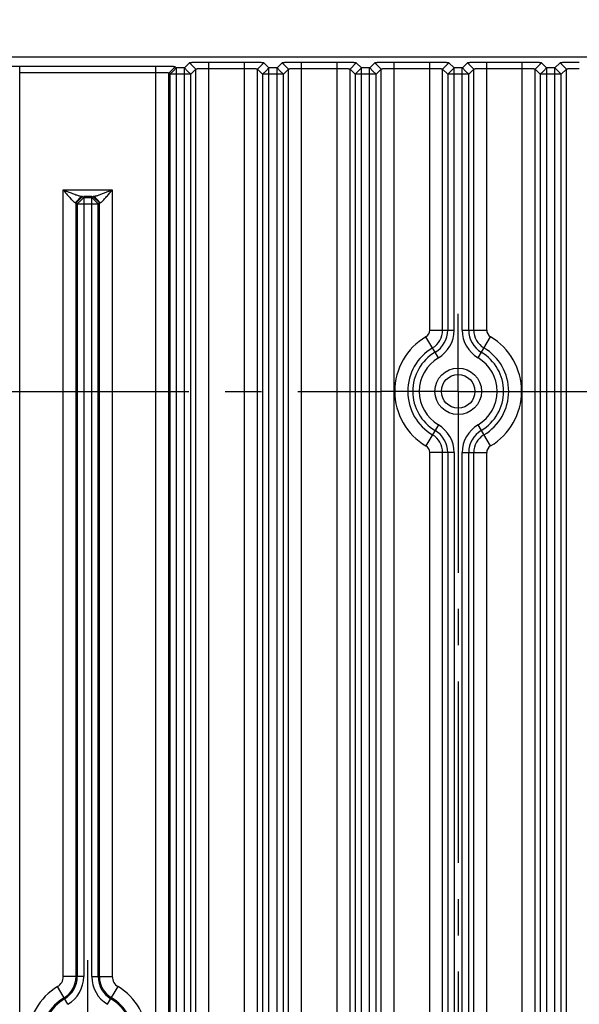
# Model space of a CAD drawing. Header units: inches. Extents: x 0 to 34, y 0 to 22.
# Tile 53 of 59: x 23.8 to 25.9, y 12.3 to 16.1. Entities that reach past the tile are written whole.
import ezdxf

# ---------------------------------------------------------------- set-up
doc = ezdxf.new("R2010")
doc.units = ezdxf.units.IN
doc.header["$LTSCALE"] = 1.87
doc.header["$MEASUREMENT"] = 0
doc.linetypes.add('CENTER', pattern=[0.6, 0.375, -0.075, 0.075, -0.075])
doc.layers.get('0').update_dxf_attribs({"linetype": 'CONTINUOUS'})
doc.layers.add('02___PRT_ALL_AXES', color=7, linetype='CONTINUOUS')
doc.layers.add('DIMENSIONS', color=7, linetype='CONTINUOUS')
doc.styles.get("Standard").update_dxf_attribs({"font": 'txt', "width": 0.8})
doc.dimstyles.new('DIMSTYLE_1', dxfattribs={"dimtxt": 0.125, "dimasz": 0.18, "dimexe": 0.125, "dimexo": 0.0625, "dimgap": 0.03125, "dimtad": 0, "dimtih": 1, "dimtoh": 1, "dimdec": 3, "dimzin": 4, "dimdsep": 46, "dimtxsty": 'STANDARD', "dimblk": '_FILLED', "dimblk1": '_FILLED', "dimblk2": '_FILLED', "dimcen": 0.09, "dimadec": 0, "dimazin": 0, "dimtp": 0.001, "dimtm": 0.001, "dimtfac": 1, "dimtdec": 3, "dimtofl": 0, "dimtmove": 0, "dimatfit": 3, "dimldrblk": '_FILLED', "dimfxl": 1, "dimtolj": 1, "dimtzin": 4, "dimarcsym": 0})
doc.dimstyles.new('DIMSTYLE_2', dxfattribs={"dimtxt": 0.125, "dimasz": 0.18, "dimexe": 0.125, "dimexo": 0.0625, "dimgap": 0.0625, "dimtad": 0, "dimtih": 1, "dimtoh": 1, "dimdec": 3, "dimzin": 4, "dimdsep": 46, "dimtxsty": 'STANDARD', "dimblk": '_FILLED', "dimblk1": '_FILLED', "dimblk2": '_FILLED', "dimcen": 0.09, "dimadec": 0, "dimazin": 0, "dimtp": 0.001, "dimtm": 0.001, "dimtfac": 1, "dimtdec": 3, "dimtofl": 0, "dimtmove": 0, "dimatfit": 3, "dimldrblk": '_FILLED', "dimfxl": 1, "dimtolj": 1, "dimtzin": 4, "dimarcsym": 0})

# ---------------------------------------------------------------- blocks, each defined once
blk = doc.blocks.new('*D15')
at = {"layer": 'DIMENSIONS', "color": 2, "linetype": 'CONTINUOUS'}
blk.add_line((17.4026, 10.8099), (17.4026, 16.6349), dxfattribs=at)
at = {"layer": 'DIMENSIONS', "color": 2, "linetype": 'CONTINUOUS', "insert": (17.3401, 16.6974), "char_height": 0.125, "width": 1.825, "attachment_point": 1, "rotation": 90, "line_spacing_factor": 0.9}
blk.add_mtext('3X 12.485{\\Ftxt.shx;\\W1.000000;\\H0.125000; }[317.11]', dxfattribs=at)
blk = doc.blocks.new('_FILLED')
at = {"color": 0, "linetype": 'BYBLOCK'}
blk.add_solid([(0, 0), (-1, 0.174), (-1, -0.174)], dxfattribs=at)
blk = doc.blocks.new('*D17')
at = {"layer": 'DIMENSIONS', "color": 2, "linetype": 'CONTINUOUS'}
for p, q in [((29.5057, 15.9474), (31.5122, 15.9474)), ((31.3872, 15.9474), (31.3872, 12.2709)), ((31.3872, 8.3444), (31.3872, 12.0209)), ((18.8503, 8.3444), (31.5122, 8.3444))]:
    blk.add_line(p, q, dxfattribs=at)
at = {"layer": 'DIMENSIONS', "color": 2, "linetype": 'CONTINUOUS', "xscale": 0.18, "yscale": 0.18, "zscale": 0.18}
for p, rotation in [((31.3872, 15.9474), 90), ((31.3872, 8.3444), 270)]:
    blk.add_blockref('_FILLED', p, dxfattribs=dict(at, rotation=rotation))
at = {"layer": 'DIMENSIONS', "color": 2, "linetype": 'CONTINUOUS', "insert": (31.3872, 12.2084), "char_height": 0.125, "width": 1.625, "attachment_point": 2, "line_spacing_factor": 0.9}
blk.add_mtext('(7.603{\\Ftxt.shx;\\W1.000000;\\H0.125000; }[193.12])', dxfattribs=at)
blk = doc.blocks.new('*D43')
at = {"layer": 'DIMENSIONS', "color": 2, "linetype": 'CONTINUOUS'}
for p, q in [((17.5936, 16.4632), (17.5936, 16.6349)), ((17.4656, 16.2496), (17.5936, 16.4632)), ((17.4656, 15.0584), (17.4656, 16.2496))]:
    blk.add_line(p, q, dxfattribs=at)
at = {"layer": 'DIMENSIONS', "color": 2, "linetype": 'CONTINUOUS', "insert": (17.5311, 16.6974), "char_height": 0.125, "width": 1.825, "attachment_point": 1, "rotation": 90, "line_spacing_factor": 0.9}
blk.add_mtext('2X 12.422{\\Ftxt.shx;\\W1.000000;\\H0.125000; }[315.51]', dxfattribs=at)

msp = doc.modelspace()

# ---------------------------------------------------------------- linework, layer by layer
at = {"color": 7, "linetype": 'CONTINUOUS'}
for p, q in [((18.2432, 15.9474), (29.4432, 15.9474)), ((24.424, 15.9236), (24.4044, 15.904)), ((24.4484, 15.8992), (24.424, 15.9236)), ((24.4984, 8.3814), (24.4984, 15.9254)), ((24.636, 15.9254), (24.4984, 15.9254)), ((24.636, 8.3814), (24.636, 15.9254)), ((24.686, 15.8992), (24.7104, 15.9236)), ((24.73, 15.904), (24.7104, 15.9236)), ((24.782, 15.9236), (24.7624, 15.904)), ((24.8064, 15.8992), (24.782, 15.9236)), ((24.8564, 8.3814), (24.8564, 15.9254)), ((24.994, 15.9254), (24.8564, 15.9254)), ((24.994, 8.3814), (24.994, 15.9254)), ((25.044, 15.8992), (25.0684, 15.9236)), ((25.088, 15.904), (25.0684, 15.9236)), ((25.14, 15.9236), (25.1204, 15.904)), ((25.1644, 15.8992), (25.14, 15.9236)), ((25.2144, 8.3814), (25.2144, 15.9254)), ((25.352, 15.9254), (25.2144, 15.9254)), ((25.352, 14.8901), (25.352, 15.9254)), ((25.402, 15.8992), (25.4264, 15.9236)), ((25.446, 15.904), (25.4264, 15.9236)), ((25.498, 15.9236), (25.4784, 15.904)), ((25.5224, 15.8992), (25.498, 15.9236)), ((25.5724, 14.8901), (25.5724, 15.9254)), ((25.71, 15.9254), (25.5724, 15.9254)), ((25.71, 8.3814), (25.71, 15.9254)), ((25.76, 15.8992), (25.7844, 15.9236)), ((25.804, 15.904), (25.7844, 15.9236)), ((25.856, 15.9236), (25.8364, 15.904)), ((25.8804, 15.8992), (25.856, 15.9236)), ((23.7671, 8.3967), (23.7671, 15.9101)), ((24.2933, 15.9101), (23.7671, 15.9101)), ((24.2933, 15.8857), (23.7671, 15.8857)), ((24.2933, 8.3967), (24.2933, 15.9101)), ((24.3433, 15.8839), (24.3677, 15.9083)), ((24.3433, 8.4229), (24.3433, 15.8839)), ((24.3476, 15.8796), (24.3433, 15.8839)), ((24.3476, 15.8796), (24.3601, 15.8921)), ((24.3476, 15.8796), (24.3476, 8.4272)), ((24.3726, 15.8796), (24.3476, 15.8796)), ((24.3601, 15.8921), (24.372, 15.904)), ((24.372, 15.904), (24.3677, 15.9083)), ((24.4044, 15.904), (24.372, 15.904)), ((24.3726, 8.4028), (24.3726, 15.904)), ((24.4038, 15.8796), (24.3726, 15.8796)), ((24.4038, 8.4028), (24.4038, 15.904)), ((24.4288, 15.8796), (24.4038, 15.8796)), ((24.4163, 15.8921), (24.4044, 15.904)), ((24.4288, 15.8796), (24.4163, 15.8921)), ((24.4484, 15.8992), (24.4288, 15.8796)), ((24.4288, 8.4272), (24.4288, 15.8796)), ((24.4484, 8.4076), (24.4484, 15.8992)), ((24.636, 15.901), (24.4984, 15.901)), ((24.686, 8.4076), (24.686, 15.8992)), ((24.7056, 15.8796), (24.686, 15.8992)), ((24.7056, 15.8796), (24.7181, 15.8921)), ((24.7056, 15.8796), (24.7056, 8.4272)), ((24.7306, 15.8796), (24.7056, 15.8796)), ((24.7181, 15.8921), (24.73, 15.904)), ((24.7624, 15.904), (24.73, 15.904)), ((24.7306, 8.4028), (24.7306, 15.904)), ((24.7618, 15.8796), (24.7306, 15.8796)), ((24.7618, 8.4028), (24.7618, 15.904)), ((24.7868, 15.8796), (24.7618, 15.8796)), ((24.7743, 15.8921), (24.7624, 15.904)), ((24.7868, 15.8796), (24.7743, 15.8921)), ((24.8064, 15.8992), (24.7868, 15.8796)), ((24.7868, 8.4272), (24.7868, 15.8796)), ((24.8064, 8.4076), (24.8064, 15.8992)), ((24.994, 15.901), (24.8564, 15.901)), ((25.044, 8.4076), (25.044, 15.8992)), ((25.0636, 15.8796), (25.044, 15.8992)), ((25.0636, 15.8796), (25.0761, 15.8921)), ((25.0636, 15.8796), (25.0636, 8.4272)), ((25.0886, 15.8796), (25.0636, 15.8796)), ((25.0761, 15.8921), (25.088, 15.904)), ((25.1204, 15.904), (25.088, 15.904)), ((25.0886, 8.4028), (25.0886, 15.904)), ((25.1198, 15.8796), (25.0886, 15.8796)), ((25.1198, 8.4028), (25.1198, 15.904)), ((25.1448, 15.8796), (25.1198, 15.8796)), ((25.1323, 15.8921), (25.1204, 15.904)), ((25.1448, 15.8796), (25.1323, 15.8921)), ((25.1644, 15.8992), (25.1448, 15.8796)), ((25.1448, 8.4272), (25.1448, 15.8796)), ((25.1644, 8.4076), (25.1644, 15.8992)), ((25.352, 15.901), (25.2144, 15.901)), ((25.402, 14.8901), (25.402, 15.8992)), ((25.4216, 15.8796), (25.402, 15.8992)), ((25.4216, 15.8796), (25.4341, 15.8921)), ((25.4216, 15.8796), (25.4216, 14.8901)), ((25.4466, 15.8796), (25.4216, 15.8796)), ((25.4341, 15.8921), (25.446, 15.904)), ((25.4784, 15.904), (25.446, 15.904)), ((25.4466, 14.8901), (25.4466, 15.904)), ((25.4778, 15.8796), (25.4466, 15.8796)), ((25.4778, 14.8901), (25.4778, 15.904)), ((25.5028, 15.8796), (25.4778, 15.8796)), ((25.4903, 15.8921), (25.4784, 15.904)), ((25.5028, 15.8796), (25.4903, 15.8921)), ((25.5224, 15.8992), (25.5028, 15.8796)), ((25.5028, 14.8901), (25.5028, 15.8796)), ((25.5224, 14.8901), (25.5224, 15.8992)), ((25.71, 15.901), (25.5724, 15.901)), ((25.76, 8.4076), (25.76, 15.8992)), ((25.7796, 15.8796), (25.76, 15.8992)), ((25.7796, 15.8796), (25.7921, 15.8921)), ((25.7796, 15.8796), (25.7796, 8.4272)), ((25.8046, 15.8796), (25.7796, 15.8796)), ((25.7921, 15.8921), (25.804, 15.904)), ((25.8364, 15.904), (25.804, 15.904)), ((25.8046, 8.4028), (25.8046, 15.904)), ((25.8358, 15.8796), (25.8046, 15.8796)), ((25.8358, 8.4028), (25.8358, 15.904)), ((25.8608, 15.8796), (25.8358, 15.8796)), ((25.8483, 15.8921), (25.8364, 15.904)), ((25.8608, 15.8796), (25.8483, 15.8921)), ((25.8804, 15.8992), (25.8608, 15.8796)), ((25.8608, 8.4272), (25.8608, 15.8796)), ((25.8804, 8.4076), (25.8804, 15.8992)), ((23.9353, 12.3901), (23.9353, 15.433)), ((23.9353, 15.433), (24.1251, 15.433)), ((24.1251, 15.433), (24.1251, 12.3901)), ((24.0056, 15.408), (23.9821, 15.383)), ((24.0103, 15.4074), (23.9853, 15.3824)), ((24.0021, 15.3906), (23.9896, 15.3781)), ((24.0146, 15.4031), (24.0021, 15.3906)), ((24.0103, 15.4074), (24.0146, 15.4031)), ((24.0146, 15.408), (24.0458, 15.408)), ((24.0146, 15.4031), (24.0146, 12.3901)), ((24.0146, 15.4031), (24.0458, 15.4031)), ((24.0458, 15.4031), (24.0501, 15.4074)), ((24.0458, 12.3901), (24.0458, 15.4031)), ((24.0458, 15.4031), (24.0583, 15.3906)), ((24.0501, 15.4074), (24.0523, 15.4078)), ((24.0501, 15.4074), (24.0751, 15.3824)), ((24.0523, 15.4078), (24.0548, 15.408)), ((24.0548, 15.408), (24.0782, 15.383)), ((24.0583, 15.3906), (24.0708, 15.3781)), ((24.0751, 15.3824), (24.0766, 15.3828)), ((24.0766, 15.3828), (24.0782, 15.383)), ((23.9853, 12.3901), (23.9853, 15.3824)), ((23.9853, 15.3824), (23.9896, 15.3781)), ((23.9896, 15.3781), (23.9896, 12.3901)), ((23.9896, 15.3781), (24.0146, 15.3781)), ((24.0146, 15.3781), (24.0458, 15.3781)), ((24.0458, 15.3781), (24.0708, 15.3781)), ((24.0708, 15.3781), (24.0751, 15.3824)), ((24.0708, 12.3901), (24.0708, 15.3781)), ((24.0751, 12.3901), (24.0751, 15.3824)), ((25.352, 14.8901), (25.4466, 14.8901)), ((25.4778, 14.8901), (25.5724, 14.8901)), ((25.3855, 14.783), (25.3374, 14.8644)), ((25.5389, 14.783), (25.587, 14.8644)), ((25.3855, 14.5238), (25.3374, 14.4424)), ((25.587, 14.4424), (25.5389, 14.5238)), ((25.352, 9.8901), (25.352, 14.4167)), ((25.4466, 14.4167), (25.352, 14.4167)), ((25.402, 9.8901), (25.402, 14.4167)), ((25.4216, 14.4167), (25.4216, 9.8901)), ((25.4466, 14.4167), (25.4466, 9.8901)), ((25.4778, 9.8901), (25.4778, 14.4167)), ((25.4778, 14.4167), (25.5724, 14.4167)), ((25.5028, 9.8901), (25.5028, 14.4167)), ((25.5224, 9.8901), (25.5224, 14.4167)), ((25.5724, 9.8901), (25.5724, 14.4167)), ((24.0146, 12.3901), (23.9353, 12.3901)), ((24.0458, 12.3901), (24.1251, 12.3901)), ((23.9535, 12.283), (23.9131, 12.3513)), ((24.1069, 12.283), (24.1472, 12.3513))]:
    msp.add_line(p, q, dxfattribs=at)
for radius in [0.09, 0.0649]:
    msp.add_circle((25.4622, 14.6534), radius, dxfattribs=at)
for centre, radius, start, end in [((25.3222, 14.8901), 0.0298, 300.6033, 360), ((25.3222, 14.8901), 0.0798, 300.6033, 360), ((25.3222, 14.8901), 0.0994, 300.6033, 360), ((25.3222, 14.8901), 0.1244, 300.6033, 360), ((25.6022, 14.8901), 0.1244, 180, 239.3967), ((25.6022, 14.8901), 0.0994, 180, 239.3967), ((25.6022, 14.8901), 0.0798, 180, 239.3967), ((25.6022, 14.8901), 0.0298, 180, 239.3967), ((25.4622, 14.6534), 0.2452, 120.6033, 239.3967), ((25.4622, 14.6534), 0.2452, 300.6033, 59.3967), ((25.4622, 14.6534), 0.1952, 120.6033, 239.3967), ((25.4622, 14.6534), 0.1952, 300.6033, 59.3967), ((25.4622, 14.6534), 0.1756, 120.6033, 239.3967), ((25.4622, 14.6534), 0.1506, 120.6033, 239.3967), ((25.4622, 14.6534), 0.1506, 300.6033, 59.3967), ((25.4622, 14.6534), 0.1756, 300.6033, 59.3967), ((25.3222, 14.4167), 0.1244, 0, 59.3967), ((25.6022, 14.4167), 0.1244, 120.6033, 180), ((25.3222, 14.4167), 0.0798, 0, 59.3967), ((25.3222, 14.4167), 0.0994, 0, 59.3967), ((25.6022, 14.4167), 0.0994, 120.6033, 180), ((25.6022, 14.4167), 0.0798, 120.6033, 180), ((25.3222, 14.4167), 0.0298, 0, 59.3967), ((25.6022, 14.4167), 0.0298, 120.6033, 180), ((23.8902, 12.3901), 0.0451, 300.6033, 360), ((23.8902, 12.3901), 0.0951, 300.6033, 360), ((23.8902, 12.3901), 0.0994, 300.6033, 360), ((23.8902, 12.3901), 0.1244, 300.6033, 360), ((24.1702, 12.3901), 0.1244, 180, 239.3967), ((24.1702, 12.3901), 0.0994, 180, 239.3967), ((24.1702, 12.3901), 0.0951, 180, 239.3967), ((24.1702, 12.3901), 0.0451, 180, 239.3967), ((24.0302, 12.1534), 0.2299, 120.6033, 239.3967), ((24.0302, 12.1534), 0.2299, 300.6033, 59.3967), ((24.0302, 12.1534), 0.1799, 120.6033, 239.3967), ((24.0302, 12.1534), 0.1756, 120.6033, 239.3967), ((24.0302, 12.1534), 0.1756, 300.6033, 59.3967), ((24.0302, 12.1534), 0.1799, 300.6033, 59.3967)]:
    msp.add_arc(centre, radius, start, end, dxfattribs=at)
for points, knots in [([(24.4984, 15.9254), (24.4936, 15.9254), (24.4843, 15.9254), (24.4706, 15.9253), (24.4597, 15.9251), (24.4517, 15.925), (24.4463, 15.9249), (24.4413, 15.9247), (24.437, 15.9246), (24.4332, 15.9244), (24.4301, 15.9243), (24.4279, 15.9241), (24.4264, 15.924), (24.4256, 15.9239), (24.4249, 15.9239), (24.4245, 15.9238), (24.4242, 15.9237), (24.424, 15.9236), (24.424, 15.9236)], [0, 0, 0, 0, 0.191052, 0.376998, 0.550022, 0.629247, 0.70231, 0.768338, 0.826858, 0.877497, 0.919886, 0.953656, 0.967197, 0.978448, 0.98737, 0.993925, 0.998099, 1, 1, 1, 1]), ([(24.7104, 15.9236), (24.7104, 15.9236), (24.7102, 15.9237), (24.7099, 15.9238), (24.7094, 15.9239), (24.7087, 15.924), (24.7078, 15.924), (24.7067, 15.9241), (24.7055, 15.9242), (24.7036, 15.9243), (24.7007, 15.9245), (24.6969, 15.9246), (24.6924, 15.9247), (24.6875, 15.9249), (24.682, 15.925), (24.6739, 15.9251), (24.6631, 15.9253), (24.6497, 15.9254), (24.6406, 15.9254), (24.636, 15.9254)], [0, 0, 0, 0, 0.002075, 0.006543, 0.01349, 0.022888, 0.034687, 0.048834, 0.065271, 0.08394, 0.12774, 0.179761, 0.239529, 0.306567, 0.380305, 0.459805, 0.631962, 0.81478, 1, 1, 1, 1]), ([(24.8564, 15.9254), (24.8516, 15.9254), (24.8423, 15.9254), (24.8286, 15.9253), (24.8177, 15.9251), (24.8097, 15.925), (24.8043, 15.9249), (24.7993, 15.9247), (24.795, 15.9246), (24.7912, 15.9244), (24.7881, 15.9243), (24.7859, 15.9241), (24.7844, 15.924), (24.7836, 15.9239), (24.7829, 15.9239), (24.7825, 15.9238), (24.7822, 15.9237), (24.782, 15.9236), (24.782, 15.9236)], [0, 0, 0, 0, 0.191052, 0.376998, 0.550022, 0.629247, 0.70231, 0.768338, 0.826858, 0.877497, 0.919886, 0.953656, 0.967197, 0.978448, 0.98737, 0.993925, 0.998099, 1, 1, 1, 1]), ([(25.0684, 15.9236), (25.0684, 15.9236), (25.0682, 15.9237), (25.0679, 15.9238), (25.0674, 15.9239), (25.0667, 15.924), (25.0658, 15.924), (25.0647, 15.9241), (25.0635, 15.9242), (25.0616, 15.9243), (25.0587, 15.9245), (25.0549, 15.9246), (25.0504, 15.9247), (25.0455, 15.9249), (25.04, 15.925), (25.0319, 15.9251), (25.0211, 15.9253), (25.0077, 15.9254), (24.9986, 15.9254), (24.994, 15.9254)], [0, 0, 0, 0, 0.002075, 0.006543, 0.01349, 0.022888, 0.034687, 0.048834, 0.065271, 0.08394, 0.12774, 0.179761, 0.239529, 0.306567, 0.380305, 0.459805, 0.631962, 0.81478, 1, 1, 1, 1]), ([(25.2144, 15.9254), (25.2096, 15.9254), (25.2003, 15.9254), (25.1866, 15.9253), (25.1757, 15.9251), (25.1677, 15.925), (25.1623, 15.9249), (25.1573, 15.9247), (25.153, 15.9246), (25.1492, 15.9244), (25.1461, 15.9243), (25.1439, 15.9241), (25.1424, 15.924), (25.1416, 15.9239), (25.1409, 15.9239), (25.1405, 15.9238), (25.1402, 15.9237), (25.14, 15.9236), (25.14, 15.9236)], [0, 0, 0, 0, 0.191052, 0.376998, 0.550022, 0.629247, 0.70231, 0.768338, 0.826858, 0.877497, 0.919886, 0.953656, 0.967197, 0.978448, 0.98737, 0.993925, 0.998099, 1, 1, 1, 1]), ([(25.4264, 15.9236), (25.4264, 15.9236), (25.4262, 15.9237), (25.4259, 15.9238), (25.4254, 15.9239), (25.4247, 15.924), (25.4238, 15.924), (25.4227, 15.9241), (25.4215, 15.9242), (25.4196, 15.9243), (25.4167, 15.9245), (25.4129, 15.9246), (25.4084, 15.9247), (25.4035, 15.9249), (25.398, 15.925), (25.3899, 15.9251), (25.3791, 15.9253), (25.3657, 15.9254), (25.3566, 15.9254), (25.352, 15.9254)], [0, 0, 0, 0, 0.002075, 0.006543, 0.01349, 0.022888, 0.034687, 0.048834, 0.065271, 0.08394, 0.12774, 0.179761, 0.239529, 0.306567, 0.380305, 0.459805, 0.631962, 0.81478, 1, 1, 1, 1]), ([(25.5724, 15.9254), (25.5676, 15.9254), (25.5583, 15.9254), (25.5446, 15.9253), (25.5337, 15.9251), (25.5257, 15.925), (25.5203, 15.9249), (25.5153, 15.9247), (25.511, 15.9246), (25.5072, 15.9244), (25.5041, 15.9243), (25.5019, 15.9241), (25.5004, 15.924), (25.4996, 15.9239), (25.4989, 15.9239), (25.4985, 15.9238), (25.4982, 15.9237), (25.498, 15.9236), (25.498, 15.9236)], [0, 0, 0, 0, 0.191052, 0.376998, 0.550022, 0.629247, 0.70231, 0.768338, 0.826858, 0.877497, 0.919886, 0.953656, 0.967197, 0.978448, 0.98737, 0.993925, 0.998099, 1, 1, 1, 1]), ([(25.7844, 15.9236), (25.7844, 15.9236), (25.7842, 15.9237), (25.7839, 15.9238), (25.7834, 15.9239), (25.7827, 15.924), (25.7818, 15.924), (25.7807, 15.9241), (25.7795, 15.9242), (25.7776, 15.9243), (25.7747, 15.9245), (25.7709, 15.9246), (25.7664, 15.9247), (25.7615, 15.9249), (25.756, 15.925), (25.7479, 15.9251), (25.7371, 15.9253), (25.7237, 15.9254), (25.7146, 15.9254), (25.71, 15.9254)], [0, 0, 0, 0, 0.002075, 0.006543, 0.01349, 0.022888, 0.034687, 0.048834, 0.065271, 0.08394, 0.12774, 0.179761, 0.239529, 0.306567, 0.380305, 0.459805, 0.631962, 0.81478, 1, 1, 1, 1]), ([(25.9304, 15.9254), (25.9256, 15.9254), (25.9163, 15.9254), (25.9026, 15.9253), (25.8917, 15.9251), (25.8837, 15.925), (25.8783, 15.9249), (25.8733, 15.9247), (25.869, 15.9246), (25.8652, 15.9244), (25.8621, 15.9243), (25.8599, 15.9241), (25.8584, 15.924), (25.8576, 15.9239), (25.8569, 15.9239), (25.8565, 15.9238), (25.8562, 15.9237), (25.856, 15.9236), (25.856, 15.9236)], [0, 0, 0, 0, 0.191052, 0.376998, 0.550022, 0.629247, 0.70231, 0.768338, 0.826858, 0.877497, 0.919886, 0.953656, 0.967197, 0.978448, 0.98737, 0.993925, 0.998099, 1, 1, 1, 1]), ([(23.7671, 15.9101), (23.7577, 15.9101), (23.7403, 15.91), (23.7229, 15.9098), (23.7148, 15.9096)], [0, 0, 0, 0, 0.536798, 1, 1, 1, 1]), ([(24.3449, 15.9096), (24.3368, 15.9098), (24.3196, 15.91), (24.3024, 15.9101), (24.2933, 15.9101)], [0, 0, 0, 0, 0.469251, 1, 1, 1, 1]), ([(24.3391, 15.8846), (24.338, 15.8847), (24.3354, 15.8849), (24.3293, 15.8852), (24.3222, 15.8854), (24.3142, 15.8856), (24.3051, 15.8856), (24.298, 15.8856), (24.2933, 15.8857)], [0, 0, 0, 0, 0.073716, 0.166688, 0.40255, 0.540627, 0.688543, 1, 1, 1, 1]), ([(24.3433, 15.8839), (24.3432, 15.884), (24.3431, 15.884), (24.3429, 15.8841), (24.3425, 15.8842), (24.3418, 15.8843), (24.3407, 15.8845), (24.3397, 15.8846), (24.3391, 15.8846)], [0, 0, 0, 0, 0.030945, 0.089056, 0.174403, 0.286747, 0.591201, 1, 1, 1, 1]), ([(24.3677, 15.9083), (24.3676, 15.9084), (24.3675, 15.9084), (24.3672, 15.9085), (24.3666, 15.9086), (24.3659, 15.9087), (24.3651, 15.9088), (24.364, 15.9088), (24.3628, 15.9089), (24.3608, 15.909), (24.358, 15.9092), (24.3542, 15.9093), (24.3497, 15.9095), (24.3466, 15.9096), (24.3449, 15.9096)], [0, 0, 0, 0, 0.00677, 0.021342, 0.044004, 0.074658, 0.113147, 0.159292, 0.212908, 0.273806, 0.416678, 0.586369, 0.781327, 1, 1, 1, 1]), ([(24.4984, 15.901), (24.4952, 15.9009), (24.4889, 15.9009), (24.4797, 15.9009), (24.4713, 15.9007), (24.4648, 15.9005), (24.4603, 15.9004), (24.4573, 15.9002), (24.4548, 15.9001), (24.4527, 15.8999), (24.451, 15.8997), (24.4498, 15.8996), (24.4491, 15.8994), (24.4488, 15.8993), (24.4485, 15.8993), (24.4484, 15.8992), (24.4484, 15.8992)], [0, 0, 0, 0, 0.19149, 0.37661, 0.547401, 0.697693, 0.763381, 0.821983, 0.872992, 0.915916, 0.950314, 0.975931, 0.985381, 0.992557, 0.997432, 1, 1, 1, 1]), ([(24.686, 15.8992), (24.686, 15.8992), (24.6858, 15.8993), (24.6856, 15.8994), (24.6853, 15.8994), (24.6846, 15.8996), (24.6834, 15.8997), (24.6817, 15.8999), (24.6796, 15.9001), (24.677, 15.9002), (24.6741, 15.9004), (24.6695, 15.9005), (24.6631, 15.9007), (24.6546, 15.9009), (24.6455, 15.9009), (24.6392, 15.9009), (24.636, 15.901)], [0, 0, 0, 0, 0.002605, 0.007496, 0.014679, 0.024132, 0.049751, 0.08415, 0.127084, 0.178115, 0.236738, 0.302438, 0.452738, 0.623496, 0.808545, 1, 1, 1, 1]), ([(24.8564, 15.901), (24.8532, 15.9009), (24.8469, 15.9009), (24.8377, 15.9009), (24.8293, 15.9007), (24.8228, 15.9005), (24.8183, 15.9004), (24.8153, 15.9002), (24.8128, 15.9001), (24.8107, 15.8999), (24.809, 15.8997), (24.8078, 15.8996), (24.8071, 15.8994), (24.8068, 15.8993), (24.8065, 15.8993), (24.8064, 15.8992), (24.8064, 15.8992)], [0, 0, 0, 0, 0.19149, 0.37661, 0.547401, 0.697693, 0.763381, 0.821983, 0.872992, 0.915916, 0.950314, 0.975931, 0.985381, 0.992557, 0.997432, 1, 1, 1, 1]), ([(25.044, 15.8992), (25.044, 15.8992), (25.0438, 15.8993), (25.0436, 15.8994), (25.0433, 15.8994), (25.0426, 15.8996), (25.0414, 15.8997), (25.0397, 15.8999), (25.0376, 15.9001), (25.035, 15.9002), (25.0321, 15.9004), (25.0275, 15.9005), (25.0211, 15.9007), (25.0126, 15.9009), (25.0035, 15.9009), (24.9972, 15.9009), (24.994, 15.901)], [0, 0, 0, 0, 0.002605, 0.007496, 0.014679, 0.024132, 0.049751, 0.08415, 0.127084, 0.178115, 0.236738, 0.302438, 0.452738, 0.623496, 0.808545, 1, 1, 1, 1]), ([(25.2144, 15.901), (25.2112, 15.9009), (25.2049, 15.9009), (25.1957, 15.9009), (25.1873, 15.9007), (25.1808, 15.9005), (25.1763, 15.9004), (25.1733, 15.9002), (25.1708, 15.9001), (25.1687, 15.8999), (25.167, 15.8997), (25.1658, 15.8996), (25.1651, 15.8994), (25.1648, 15.8993), (25.1645, 15.8993), (25.1644, 15.8992), (25.1644, 15.8992)], [0, 0, 0, 0, 0.19149, 0.37661, 0.547401, 0.697693, 0.763381, 0.821983, 0.872992, 0.915916, 0.950314, 0.975931, 0.985381, 0.992557, 0.997432, 1, 1, 1, 1]), ([(25.402, 15.8992), (25.402, 15.8992), (25.4018, 15.8993), (25.4016, 15.8994), (25.4013, 15.8994), (25.4006, 15.8996), (25.3994, 15.8997), (25.3977, 15.8999), (25.3956, 15.9001), (25.393, 15.9002), (25.3901, 15.9004), (25.3855, 15.9005), (25.3791, 15.9007), (25.3706, 15.9009), (25.3615, 15.9009), (25.3552, 15.9009), (25.352, 15.901)], [0, 0, 0, 0, 0.002605, 0.007496, 0.014679, 0.024132, 0.049751, 0.08415, 0.127084, 0.178115, 0.236738, 0.302438, 0.452738, 0.623496, 0.808545, 1, 1, 1, 1]), ([(25.5724, 15.901), (25.5692, 15.9009), (25.5629, 15.9009), (25.5537, 15.9009), (25.5453, 15.9007), (25.5388, 15.9005), (25.5343, 15.9004), (25.5313, 15.9002), (25.5288, 15.9001), (25.5267, 15.8999), (25.525, 15.8997), (25.5238, 15.8996), (25.5231, 15.8994), (25.5228, 15.8993), (25.5225, 15.8993), (25.5224, 15.8992), (25.5224, 15.8992)], [0, 0, 0, 0, 0.19149, 0.37661, 0.547401, 0.697693, 0.763381, 0.821983, 0.872992, 0.915916, 0.950314, 0.975931, 0.985381, 0.992557, 0.997432, 1, 1, 1, 1]), ([(25.76, 15.8992), (25.76, 15.8992), (25.7598, 15.8993), (25.7596, 15.8994), (25.7593, 15.8994), (25.7586, 15.8996), (25.7574, 15.8997), (25.7557, 15.8999), (25.7536, 15.9001), (25.751, 15.9002), (25.7481, 15.9004), (25.7435, 15.9005), (25.7371, 15.9007), (25.7286, 15.9009), (25.7195, 15.9009), (25.7132, 15.9009), (25.71, 15.901)], [0, 0, 0, 0, 0.002605, 0.007496, 0.014679, 0.024132, 0.049751, 0.08415, 0.127084, 0.178115, 0.236738, 0.302438, 0.452738, 0.623496, 0.808545, 1, 1, 1, 1]), ([(25.9304, 15.901), (25.9272, 15.9009), (25.9209, 15.9009), (25.9117, 15.9009), (25.9033, 15.9007), (25.8968, 15.9005), (25.8923, 15.9004), (25.8893, 15.9002), (25.8868, 15.9001), (25.8847, 15.8999), (25.883, 15.8997), (25.8818, 15.8996), (25.8811, 15.8994), (25.8808, 15.8993), (25.8805, 15.8993), (25.8804, 15.8992), (25.8804, 15.8992)], [0, 0, 0, 0, 0.19149, 0.37661, 0.547401, 0.697693, 0.763381, 0.821983, 0.872992, 0.915916, 0.950314, 0.975931, 0.985381, 0.992557, 0.997432, 1, 1, 1, 1]), ([(23.9353, 15.433), (23.9394, 15.4278), (23.9458, 15.4201), (23.9542, 15.41), (23.9604, 15.4028), (23.9655, 15.397), (23.9695, 15.3927), (23.9723, 15.3898), (23.975, 15.3873), (23.9776, 15.3852), (23.9799, 15.3838), (23.9814, 15.3831), (23.9821, 15.383)], [0, 0, 0, 0, 0.290382, 0.432976, 0.57174, 0.704316, 0.767233, 0.826699, 0.881198, 0.929318, 0.969402, 1, 1, 1, 1]), ([(23.9353, 15.433), (23.9394, 15.4313), (23.9467, 15.4284), (23.9569, 15.4242), (23.9691, 15.4194), (23.9782, 15.4159), (23.9842, 15.4137)], [0, 0, 0, 0, 0.254874, 0.445136, 0.633628, 1, 1, 1, 1]), ([(24.0712, 15.412), (24.0756, 15.4135), (24.0844, 15.4167), (24.0978, 15.4219), (24.1114, 15.4274), (24.1205, 15.4312), (24.1251, 15.433)], [0, 0, 0, 0, 0.239343, 0.488986, 0.743491, 1, 1, 1, 1]), ([(24.0829, 15.3854), (24.0845, 15.3866), (24.0878, 15.3896), (24.0927, 15.3947), (24.0979, 15.4004), (24.1051, 15.4087), (24.1142, 15.4196), (24.1215, 15.4285), (24.1251, 15.433)], [0, 0, 0, 0, 0.096701, 0.20945, 0.331815, 0.46017, 0.727047, 1, 1, 1, 1]), ([(23.9821, 15.383), (23.9826, 15.383), (23.9833, 15.3829), (23.9843, 15.3827), (23.9849, 15.3826), (23.9852, 15.3825), (23.9852, 15.3824), (23.9853, 15.3824)], [0, 0, 0, 0, 0.403997, 0.704234, 0.901262, 0.96209, 1, 1, 1, 1]), ([(23.9842, 15.4137), (23.9862, 15.413), (23.99, 15.4117), (23.9956, 15.41), (24.0007, 15.4086), (24.004, 15.4081), (24.0056, 15.408)], [0, 0, 0, 0, 0.279779, 0.545576, 0.790062, 1, 1, 1, 1]), ([(24.0056, 15.408), (24.0062, 15.408), (24.0073, 15.4079), (24.0086, 15.4078), (24.0094, 15.4076), (24.0098, 15.4076), (24.0101, 15.4075), (24.0102, 15.4074), (24.0103, 15.4074)], [0, 0, 0, 0, 0.408065, 0.710394, 0.821886, 0.907006, 0.966024, 1, 1, 1, 1]), ([(24.0548, 15.408), (24.056, 15.408), (24.0586, 15.4084), (24.0625, 15.4093), (24.0668, 15.4106), (24.0697, 15.4115), (24.0712, 15.412)], [0, 0, 0, 0, 0.210771, 0.455377, 0.720455, 1, 1, 1, 1]), ([(24.0782, 15.383), (24.0786, 15.383), (24.0793, 15.3832), (24.0809, 15.384), (24.0821, 15.3848), (24.0829, 15.3854)], [0, 0, 0, 0, 0.195252, 0.427943, 1, 1, 1, 1])]:
    msp.add_open_spline(points, degree=3, knots=knots, dxfattribs=at)
at = {"layer": '02___PRT_ALL_AXES', "color": 7, "linetype": 'CENTER'}
for p, q in [((25.4622, 14.6534), (25.4622, 14.9534)), ((22.5982, 14.6534), (25.1622, 14.6534)), ((25.4622, 14.6534), (25.1622, 14.6534)), ((25.4622, 14.6534), (25.4622, 9.813)), ((25.4622, 14.6534), (28.0262, 14.6534)), ((24.0302, 12.1534), (24.0302, 12.4534))]:
    msp.add_line(p, q, dxfattribs=at)

# ---------------------------------------------------------------- dimensions: what is measured, and where the dimension line sits
at = {"layer": 'DIMENSIONS', "color": 2, "linetype": 'CONTINUOUS'}
for feature_location, offset, dtype, origin, text, picture, middle in [((17.4026, 10.8099), (0, 5.825), 1, (29.8872, 10.7474), '3X <>', '*D15', (17.4026, 17.6099)), ((17.4655906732, 15.058409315), (0.1279771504, 1.5764901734), 0, (29.8871770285, 14.995909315), '2X <>', '*D43', (17.5935678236, 17.6098994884))]:
    dim = msp.add_ordinate_dim(feature_location=feature_location, offset=offset, dtype=dtype, origin=origin, text=text, dimstyle='DIMSTYLE_1', dxfattribs=at)
    dim.commit()
    dim.dimension.update_dxf_attribs({"geometry": picture, "text_midpoint": middle})
dim = msp.add_linear_dim(base=(31.3872, 15.9474), p1=(18.7878, 8.3444), p2=(29.4432, 15.9474), angle=90, text='(<>)', dimstyle='DIMSTYLE_2', dxfattribs=at)
dim.commit()
dim.dimension.update_dxf_attribs({"geometry": '*D17', "text_midpoint": (31.3872, 12.1459), "dimtype": 160})

doc.saveas('drawing.dxf')
